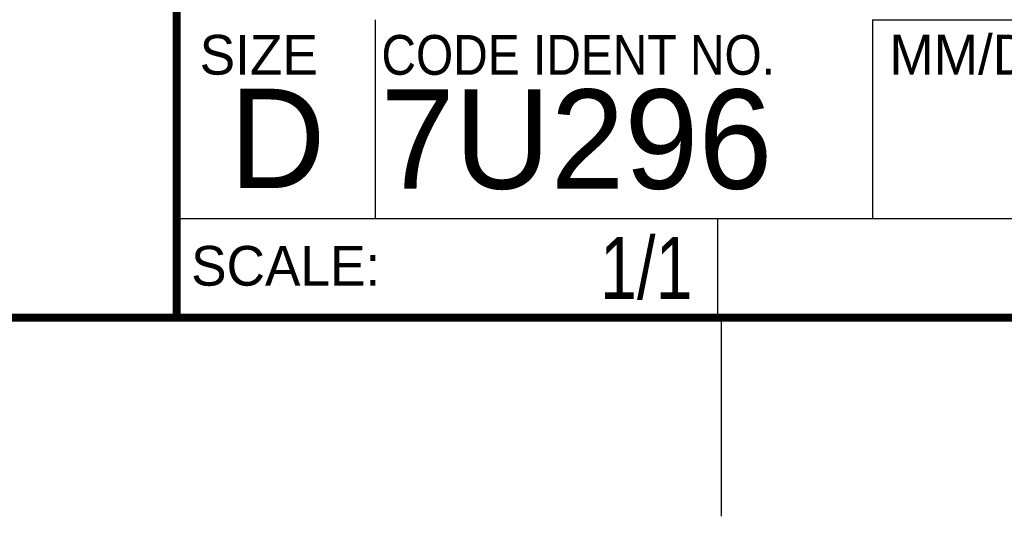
# Model space of a CAD drawing. Header units: inches. Extents: x 0 to 34, y 0 to 22.
# Tile 13 of 47: x 28 to 30.5, y 0 to 1.3. Entities that reach past the tile are written whole.
import ezdxf
from ezdxf.enums import TextEntityAlignment as Align

# ---------------------------------------------------------------- set-up
doc = ezdxf.new("R2010")
doc.units = ezdxf.units.IN
doc.header["$LTSCALE"] = 1.87
doc.header["$MEASUREMENT"] = 0
doc.layers.get('0').update_dxf_attribs({"linetype": 'CONTINUOUS'})
doc.styles.get("Standard").update_dxf_attribs({"font": 'txt', "width": 0.8})

msp = doc.modelspace()

# ---------------------------------------------------------------- linework, layer by layer
at = {"color": 2, "linetype": 'CONTINUOUS'}
for p, q in [((28.88, 0.75), (28.88, 1.25)), ((30.13, 1.2499), (33.49, 1.2499)), ((30.13, 1.2499), (30.13, 0.7499)), ((28.3795, 0.75), (29.7395, 0.75)), ((28.3795, 0.75), (28.3795, 0.5)), ((28.38, 0.75), (33.5, 0.75)), ((29.7395, 0.75), (29.7395, 0.5)), ((30.13, 0.7499), (33.49, 0.7499)), ((28.3795, 0.5), (29.7395, 0.5)), ((29.75, 0), (29.75, 0.5))]:
    msp.add_line(p, q, dxfattribs=at)
at = {"color": 7, "linetype": 'CONTINUOUS', "const_width": 0.02}
for points in [[(28.38, 3), (28.38, 0.5)], [(0.5, 0.5), (33.5, 0.5)]]:
    msp.add_lwpolyline(points, dxfattribs=at)

# ---------------------------------------------------------------- texts
at = {"color": 2, "linetype": 'CONTINUOUS'}
for s, p in [('SIZE', (28.4379, 1.1118)), ('MM/DD/YYYY', (30.1721, 1.1121)), ('SCALE:', (28.4164, 0.5806))]:
    msp.add_text(s, height=0.1, dxfattribs=at).set_placement(p)
at = {"color": 2, "linetype": 'CONTINUOUS', "width": 0.9}
msp.add_text('CODE IDENT NO.', height=0.1, dxfattribs=at).set_placement((28.8949, 1.1115))
at = {"color": 7, "linetype": 'CONTINUOUS'}
for s, p in [('D  ', (28.5128, 0.8264)), ('7U296', (28.8928, 0.8245))]:
    msp.add_text(s, height=0.25, dxfattribs=at).set_placement(p)
at = {"color": 7, "linetype": 'CONTINUOUS', "width": 0.8}
msp.add_text('1/1', height=0.15625, dxfattribs=at).set_placement((29.677, 0.5469), align=Align.RIGHT)

doc.saveas('drawing.dxf')
